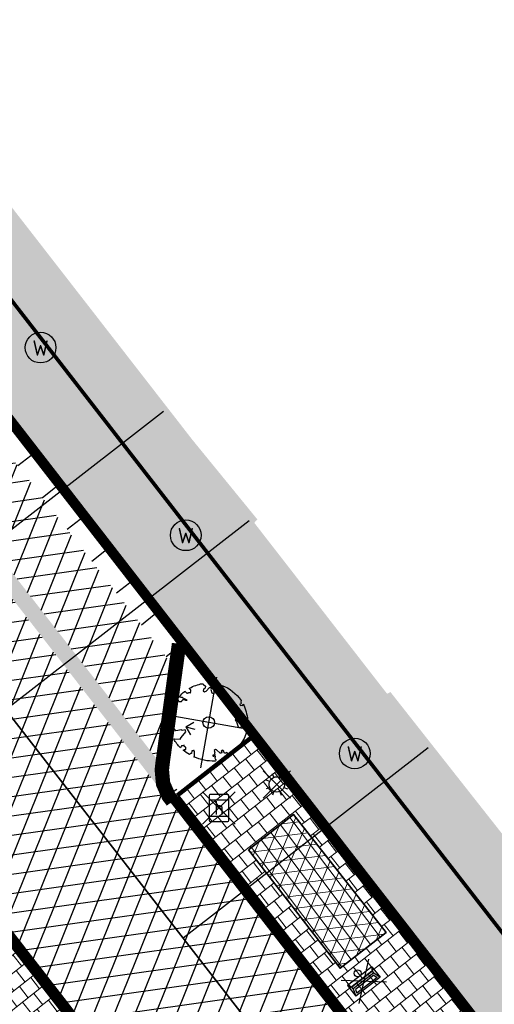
# Model space of a CAD drawing. Header units: metres. Extents: x 196882 to 197709, y 354811 to 355604.
# Tile 18 of 68: x 197595 to 197607, y 354909 to 354935. Entities that reach past the tile are written whole.
import ezdxf
from ezdxf.enums import TextEntityAlignment as Align

# ---------------------------------------------------------------- set-up
doc = ezdxf.new("R2010")
doc.units = ezdxf.units.M
doc.linetypes.add('ACAD_ISO04W100', pattern=[30, 24, -3, 0, -3])
doc.layers.get('0').update_dxf_attribs({"lineweight": 18})
for name, color, linetype, lineweight in [('B-WE-KL-WATER_STRAATPOT-S', 170, 'Continuous', 25), ('V-WE-GR-BOOM-S', 7, 'Continuous', 25), ('V-WE-IE-MEUBILAIR_WEGMEUBILAIR_AFVALBAK-S', 7, 'Continuous', 25), ('V-WE-IE-MEUBILAIR_WEGMEUBILAIR_BUSHOK-G', 7, 'Continuous', 35), ('V-WE-IE-MEUBILAIR_WEGMEUBILAIR_LICHTMAST-A', 7, 'Continuous', 18), ('V-WE-RI-GWA_HUISAANSLUITING_PVC-G', 1, 'RI-GWA_HUISAANSLUITING-V', 25), ('V-WE-RI-VWA_TRANSPORTLEIDING-G', 20, 'RI-VWA-V', 35), ('V-WE-VH-KANTOPSLUITING_BUSHALTEBAND-G', 30, 'VH-BUSHALTEBAND-V', 25), ('V-WE-VH-KANTOPSLUITING_RIJWIELPADBAND_380X200-G', 10, 'VH-RIJWIELPADBAND_380X200-V', 0), ('V-WE-VH-KANTOPSLUITING_TROTTOIRBAND-G', 7, 'VH-TROTTOIRBAND-V', 0), ('V-WE-VH-VERHARDING_BETONSTRAATSTEEN-A', 252, 'Continuous', 18), ('V-WE-VH-VERHARDING_TEGEL-A', 252, 'Continuous', 18), ('V-WE-VW-HALTEPAAL-S', 7, 'Continuous', 25)]:
    doc.layers.add(name, color=color, linetype=linetype, lineweight=lineweight)
for name, color, linetype in [('V-WE-IE-LICHTMAST-G', 7, 'Continuous'), ('V_WEGEN_A_ASFALT', 252, 'Continuous'), ('V_WEGEN_A_BSS', 252, 'Continuous'), ('V_WEGEN_L_OB 100x200', 7, 'ACAD_ISO04W100')]:
    doc.layers.add(name, color=color, linetype=linetype)
doc.layers.add('V-WE-VH-VERHARDING_TEGEL_300x300 grijs', color=7, linetype='Continuous', lineweight=18, true_color=0x999999)
doc.layers.add('V_GROEN_A_GRAS', color=3, linetype='Continuous', true_color=0x00ff00)
doc.styles.add('NLCS-ISO', font='NLCS-ISO.ttf')
doc.styles.add('NLCS-ISO-M500-T25', font='NLCS-ISO.ttf', dxfattribs={"height": 1})
doc.linetypes.add('RI-GWA_HUISAANSLUITING-V', pattern='A,2,[24,NLCS.SHX,S=1,R=0,X=0,Y=0],2,-1.8,2.6,-1.8,2.6,-1.8,2.6,-1.8', length=19)
doc.linetypes.add('RI-VWA-V', pattern='A,2.5,[24,NLCS.SHX,S=1,R=0,X=0,Y=0],2.5,-3,0,-3', length=11)
doc.linetypes.add('VH-BUSHALTEBAND-V', pattern='A,2,-2,1,[24,NLCS.SHX,S=1,R=0,X=0,Y=0],1,-2', length=8)
doc.linetypes.add('VH-RIJWIELPADBAND_380X200-V', pattern='A,4,[24,NLCS.SHX,S=1,R=0,X=0,Y=0],4,-2,2,-2,0,-2,2,-2', length=20)
doc.linetypes.add('VH-TROTTOIRBAND-V', pattern='A,2.5,[24,NLCS.SHX,S=1,R=0,X=0,Y=0],2.5,-2,2,-2,2,-2', length=15)

# ---------------------------------------------------------------- blocks, each defined once
blk = doc.blocks.new('*U82')
at = {"color": 1}
blk.add_lwpolyline([(0.087, 0.942), (0.088, 0.944), (0.09, 0.946), (0.091, 0.948), (0.093, 0.949), (0.095, 0.951), (0.096, 0.952), (0.097, 0.954), (0.099, 0.956), (0.1, 0.958), (0.102, 0.96), (0.103, 0.963), (0.103, 0.967), (0.103, 0.972), (0.103, 0.977), (0.102, 0.983), (0.095, 1.007, -0.52938), (0.106, 1.02, -0.087139), (0.444, 0.925, -0.372341), (0.457, 0.895), (0.471, 0.824), (0.436, 0.789), (0.398, 0.797), (0.353, 0.763), (0.371, 0.72), (0.417, 0.705), (0.542, 0.734), (0.573, 0.717), (0.57, 0.691), (0.541, 0.673), (0.515, 0.588), (0.549, 0.534), (0.634, 0.669, -0.504641), (0.681, 0.628, 0.331948), (0.709, 0.584, 0.282008), (0.799, 0.601), (0.791, 0.597, -0.512156), (0.833, 0.597, -0.16076), (1.019, -0.011), (0.995, -0.034), (0.995, -0.059), (0.972, -0.063), (0.975, -0.088), (0.94, -0.076), (0.929, -0.104), (0.973, -0.133), (0.987, -0.144), (1.011, -0.12, -0.106371), (0.868, -0.522), (0.741, -0.44), (0.718, -0.456), (0.702, -0.389), (0.657, -0.335), (0.605, -0.335), (0.606, -0.398), (0.566, -0.536), (0.572, -0.562), (0.601, -0.566), (0.786, -0.637, -0.236298), (-0.045, -1.003, 0.159625), (-0.069, -0.954, 0.350802), (-0.063, -0.906, -0.504641), (-0.12, -0.879), (-0.106, -0.834), (-0.129, -0.792), (-0.16, -0.796), (-0.165, -0.829), (-0.188, -0.842), (-0.216, -0.821), (-0.24, -0.695), (-0.258, -0.677), (-0.304, -0.678), (-0.317, -0.733), (-0.336, -0.739), (-0.354, -0.785), (-0.401, -0.76, 0.733583), (-0.384, -0.795, -0.861625), (-0.374, -0.826, 0.279978), (-0.409, -0.879), (-0.407, -0.881, -0.827056), (-0.442, -0.917, -0.116774), (-0.83, -0.511), (-0.823, -0.51), (-0.817, -0.508), (-0.812, -0.506), (-0.808, -0.504), (-0.805, -0.502), (-0.803, -0.5), (-0.801, -0.497), (-0.754, -0.437), (-0.752, -0.435), (-0.752, -0.433), (-0.751, -0.431), (-0.75, -0.429), (-0.75, -0.427), (-0.749, -0.425), (-0.748, -0.422), (-0.747, -0.42), (-0.746, -0.417), (-0.744, -0.414), (-0.743, -0.411), (-0.741, -0.408), (-0.739, -0.405), (-0.738, -0.401), (-0.736, -0.398), (-0.735, -0.395), (-0.734, -0.392), (-0.734, -0.389), (-0.733, -0.386), (-0.733, -0.383), (-0.733, -0.381), (-0.734, -0.379), (-0.734, -0.377), (-0.735, -0.375), (-0.736, -0.374), (-0.738, -0.374), (-0.74, -0.373), (-0.742, -0.373), (-0.744, -0.373), (-0.746, -0.373), (-0.748, -0.373), (-0.75, -0.372), (-0.753, -0.371), (-0.755, -0.37), (-0.758, -0.369), (-0.76, -0.367), (-0.763, -0.365), (-0.765, -0.363), (-0.768, -0.361), (-0.771, -0.359), (-0.773, -0.357), (-0.776, -0.355), (-0.779, -0.352), (-0.781, -0.35), (-0.83, -0.406), (-0.832, -0.403), (-0.835, -0.4), (-0.837, -0.397), (-0.839, -0.394), (-0.841, -0.39), (-0.844, -0.388), (-0.848, -0.386), (-0.855, -0.385), (-0.864, -0.386), (-0.876, -0.388), (-0.891, -0.393, -0.040997), (-0.958, -0.205), (-0.923, -0.211), (-0.893, -0.231), (-0.876, -0.216), (-0.856, -0.185), (-0.875, -0.156), (-0.865, -0.113), (-0.904, -0.11), (-0.93, -0.085), (-0.978, -0.116, -0.05814), (-0.998, 0.166), (-0.97, 0.16), (-0.86, 0.073), (-0.812, 0.089), (-0.626, 0.139), (-0.61, 0.2), (-0.682, 0.229), (-0.693, 0.252), (-0.824, 0.317), (-0.827, 0.354), (-0.872, 0.391), (-0.89, 0.428), (-0.859, 0.476), (-0.792, 0.486), (-0.73, 0.527), (-0.729, 0.568), (-0.768, 0.613), (-0.757, 0.632), (-0.773, 0.662, -0.13428), (-0.333, 0.967, -0.541727), (-0.319, 0.957), (-0.322, 0.928), (-0.321, 0.913), (-0.319, 0.902), (-0.316, 0.893), (-0.312, 0.887), (-0.307, 0.882), (-0.302, 0.878), (-0.297, 0.875), (-0.293, 0.872), (-0.289, 0.868), (-0.286, 0.865), (-0.282, 0.862), (-0.279, 0.859), (-0.276, 0.857), (-0.273, 0.855), (-0.269, 0.854), (-0.266, 0.854), (-0.262, 0.855), (-0.258, 0.857), (-0.255, 0.859), (-0.25, 0.861), (-0.246, 0.863), (-0.242, 0.865), (-0.238, 0.867), (-0.234, 0.868), (-0.229, 0.869), (-0.225, 0.87), (-0.221, 0.871), (-0.217, 0.871), (-0.213, 0.872), (-0.21, 0.873), (-0.206, 0.874), (-0.203, 0.876), (-0.2, 0.879), (-0.197, 0.882), (-0.195, 0.885), (-0.193, 0.865), (-0.188, 0.86), (-0.167, 0.824), (-0.122, 0.799), (-0.185, 0.902), (-0.184, 0.905), (-0.183, 0.908), (-0.183, 0.911), (-0.183, 0.914), (-0.184, 0.917), (-0.185, 0.92), (-0.188, 0.923), (-0.191, 0.926), (-0.194, 0.929), (-0.199, 0.933), (-0.204, 0.938), (-0.21, 0.944), (-0.216, 0.951), (-0.223, 0.959), (-0.24, 0.98, -0.543104), (-0.234, 0.996, -0.046766), (-0.047, 1.023, -0.385168), (-0.036, 1.015), (-0.03, 0.976), (-0.028, 0.964), (-0.024, 0.956), (-0.021, 0.951), (-0.017, 0.947), (-0.013, 0.946), (-0.009, 0.945), (-0.005, 0.945), (-0.002, 0.945), (0.002, 0.944), (0.005, 0.943), (0.009, 0.942), (0.012, 0.941), (0.015, 0.939), (0.019, 0.938), (0.022, 0.936), (0.025, 0.935), (0.028, 0.934), (0.031, 0.932), (0.033, 0.931), (0.036, 0.929), (0.038, 0.928), (0.04, 0.926), (0.042, 0.924), (0.044, 0.922), (0.045, 0.92), (0.046, 0.919), (0.047, 0.917), (0.048, 0.915), (0.049, 0.914), (0.051, 0.913), (0.052, 0.912), (0.054, 0.912), (0.056, 0.912), (0.058, 0.913), (0.06, 0.914), (0.062, 0.915), (0.065, 0.916), (0.067, 0.918), (0.07, 0.921), (0.072, 0.923), (0.074, 0.926), (0.076, 0.929), (0.079, 0.932), (0.081, 0.935), (0.083, 0.937), (0.085, 0.94)], format="xyb", close=True, dxfattribs=at)
at = {"color": 10}
for points in [[(0.849, -0.849), (-0.849, 0.849)], [(-0.849, -0.849), (0.849, 0.849)]]:
    blk.add_lwpolyline(points, dxfattribs=at)
at = {"color": 1}
blk.add_circle((0, 0), 0.15, dxfattribs=at)
at = {"color": 7, "style": 'NLCS-ISO-M500-T25'}
for tag, p in [('NR', (-0.492, -0.08)), ('NAAM', (-0.492, -0.32))]:
    blk.add_attdef(tag, p, '', height=0.2, dxfattribs=at)
at = {"color": 7, "style": 'NLCS-ISO-M500-T25', "flags": 1}
for tag, p in [('WETNAAM', (-0.492, -0.56)), ('STAMDIA', (-0.492, -0.8)), ('STAMOMTR', (-0.492, -1.04)), ('OPMERKING', (-0.492, -1.28))]:
    blk.add_attdef(tag, p, '', height=0.2, dxfattribs=at)
blk = doc.blocks.new('Lichtmast_V')
for points in [[(0.354, 0.354), (-0.354, -0.354)], [(0.354, -0.354), (-0.354, 0.354)], [(-0.077, 0.185), (-0.115, 0.277)], [(0.077, 0.185), (0.115, 0.277)], [(-0.185, 0.077), (-0.277, 0.115)], [(0.185, 0.077), (0.277, 0.115)], [(-0.185, -0.077), (-0.277, -0.115)], [(-0.077, -0.185), (-0.115, -0.277)], [(0.077, -0.185), (0.115, -0.277)], [(0.185, -0.077), (0.277, -0.115)]]:
    blk.add_lwpolyline(points)
at = {"layer": 'V-WE-IE-LICHTMAST-G'}
blk.add_circle((0, 0), 0.2, dxfattribs=at)
blk = doc.blocks.new('SKL-WATER_STRAATPOT-SO')
blk.add_circle((0, 0), 2)
at = {"style": 'NLCS-ISO'}
blk.add_text('W', height=2, rotation=360, dxfattribs=at).set_placement((-1.06, -1.05))
blk = doc.blocks.new('SVW-HALTEPAAL-SO')
for p, q in [((-1.29, 1.06), (1.29, 1.06)), ((-1.29, -1.06), (1.29, -1.06))]:
    blk.add_line(p, q)
for points in [[(2.12, 2.12), (-2.12, -2.12)], [(2.12, -2.12), (-2.12, 2.12)]]:
    blk.add_lwpolyline(points)
blk.add_lwpolyline([(-1.09, -1.76), (1.09, -1.76, 0.414214), (1.29, -1.56), (1.29, 1.56, 0.414214), (1.09, 1.76), (-1.09, 1.76, 0.414214), (-1.29, 1.56), (-1.29, -1.56, 0.414214)], format="xyb", close=True)
at = {"lineweight": 18, "style": 'NLCS-ISO'}
blk.add_text('h', height=1.8, dxfattribs=at).set_placement((0.02, 0.01), align=Align.MIDDLE_CENTER)
blk = doc.blocks.new('V-SIE-WEG_AFVALBAK_TYPE_02')
at = {"color": 0}
for p, q in [((-0.453, -0.645), (0.453, 0.115)), ((0.453, -0.645), (-0.453, 0.115))]:
    blk.add_line(p, q, dxfattribs=at)
at = {"linetype": 'Continuous'}
for p, q in [((0.4, -0.091), (-0.4, -0.091)), ((-0.34, -0.195), (-0.4, -0.091)), ((-0.34, -0.252), (-0.4, -0.441)), ((0.34, -0.195), (-0.34, -0.195)), ((-0.34, -0.252), (-0.34, -0.195)), ((0.34, -0.252), (-0.34, -0.252)), ((0.34, -0.195), (0.4, -0.091)), ((0.34, -0.252), (0.34, -0.195)), ((0.34, -0.252), (0.4, -0.441)), ((0.4, -0.441), (-0.4, -0.441)), ((-0.302, -0.297), (-0.333, -0.397)), ((0.333, -0.397), (-0.333, -0.397)), ((0.302, -0.297), (-0.302, -0.297)), ((0.302, -0.297), (0.333, -0.397))]:
    blk.add_line(p, q, dxfattribs=at)
for p, q in [((-0.4, -0.091), (-0.4, -0.441)), ((0.4, -0.091), (0.4, -0.441))]:
    blk.add_line(p, q)
blk.add_circle((0, 0), 0.0908, dxfattribs=at)

msp = doc.modelspace()

# ---------------------------------------------------------------- hatches: boundary and pattern name
at = {"layer": 'V-WE-IE-MEUBILAIR_WEGMEUBILAIR_LICHTMAST-A'}
h = msp.add_hatch(dxfattribs=at)
h.set_pattern_fill('NET3', color=256, scale=0.1, angle=7)
h.paths.add_polyline_path([(197600.535, 354913.086), (197601.707, 354914.003), (197604.118, 354910.93), (197602.917, 354909.997)])
at = {"layer": 'V-WE-VH-VERHARDING_TEGEL-A'}
h = msp.add_hatch(dxfattribs=at)
h.set_pattern_fill('AVH-TEGEL_300X300_HALFST', color=256, scale=1.25, pattern_type=2)
h.set_pattern_definition([(308.01566, (197494.9863, 354848.04612), (0.37867427, -0.17996401), [0.375, -0.375]), (38.01566, (197494.9863, 354848.0461), (-0.2309538, 0.2954409), [])])
h.paths.add_polyline_path([(197495.406, 355058.067), (197496.204, 355059.43), (197497.027, 355060.403), (197497.333, 355060.664), (197498.747, 355059.13), (197498.589, 355058.962), (197500.38, 355057.089), (197497.935, 355054.763), (197497.85, 355054.711), (197499.017, 355053.115), (197503.108, 355047.809), (197507.225, 355042.493), (197511.338, 355037.214), (197511.547, 355036.937), (197511.516, 355036.868), (197511.837, 355036.488), (197511.904, 355036.544), (197512.207, 355036.181), (197512.126, 355036.115), (197514.754, 355032.697), (197525.069, 355019.422), (197527.001, 355016.924), (197530.704, 355012.178), (197538.155, 355002.659), (197540.999, 354999.048), (197540.755, 354998.835), (197544.293, 354994.242), (197547.971, 354989.529), (197550.916, 354985.664), (197554.635, 354980.836), (197554.662, 354980.855), (197559.005, 354975.251), (197562.304, 354971.085), (197562.576, 354970.693), (197562.66, 354970.762), (197565.907, 354966.704), (197565.817, 354966.602), (197566.101, 354966.252), (197566.171, 354966.293), (197569.486, 354962.103), (197569.398, 354962.024), (197569.669, 354961.67), (197569.725, 354961.736), (197572.12, 354958.62), (197572.05, 354958.565), (197586.631, 354939.684), (197586.687, 354939.703), (197599.069, 354923.765), (197600.764, 354921.689), (197600.681, 354921.603), (197604.142, 354917.149), (197604.231, 354917.193), (197609.68, 354910.277), (197609.597, 354910.209), (197615.856, 354902.263), (197615.938, 354902.306), (197618.046, 354899.712), (197617.965, 354899.642), (197620, 354897.122), (197622.356, 354894.165), (197628.959, 354885.695), (197635.416, 354877.522), (197638.959, 354872.929), (197644.514, 354865.777), (197648.101, 354861.185), (197648.957, 354861.541), (197651.918, 354858.803), (197654.948, 354856.142), (197658.047, 354853.559), (197661.209, 354851.057), (197661.776, 354850.621), (197666.047, 354847.858), (197666.712, 354847.516), (197668.895, 354846.067), (197666.774, 354842.763), (197664.45, 354844.252), (197659.324, 354848.046), (197658.23, 354848.887), (197657.144, 354849.749), (197655.831, 354850.832), (197654.539, 354851.942), (197653.268, 354853.076), (197652.019, 354854.232), (197649.119, 354857.262), (197646.413, 354860.468), (197643.1, 354864.673), (197496.262, 355053.871), (197495.55, 355054.799), (197495.176, 355055.452), (197494.986, 355056.205), (197495.01, 355056.981), (197495.234, 355057.699)])
h = msp.add_hatch(dxfattribs=at)
h.set_pattern_fill('AVH-TEGEL_300X300_HALFST', color=11, scale=1.25, pattern_type=2)
h.set_pattern_definition([(308.01566, (197494.767, 354852.865), (0.37867427, -0.17996401), [0.375, -0.375]), (38.01566, (197494.767, 354852.865), (-0.2309538, 0.2954409), [])])
h.paths.add_polyline_path([(197496.199, 355053.822), (197494.767, 355052.728), (197497.039, 355049.802), (197503.203, 355041.853), (197509.492, 355033.75), (197511.653, 355030.966), (197516.98, 355024.103), (197521.846, 355017.834), (197537.859, 354997.202), (197554.038, 354976.357), (197562.602, 354965.324), (197569.513, 354956.42), (197576.711, 354947.146), (197584.845, 354936.665), (197592.23, 354927.15), (197598.708, 354918.805), (197600.801, 354916.108), (197610.698, 354903.356), (197632, 354875.911), (197634.293, 354872.977), (197641.638, 354863.531), (197645.236, 354858.919), (197647.511, 354856.214), (197647.866, 354855.792), (197650.716, 354852.865), (197651.963, 354854.175), (197649.059, 354857.208), (197646.351, 354860.417), (197643.876, 354863.544), (197643.037, 354864.624)])
h = msp.add_hatch(dxfattribs=at)
h.set_pattern_fill('AVH-TEGEL_300X300_HALFST', color=256, scale=1.25, pattern_type=2)
h.set_pattern_definition([(308.0157, (197598.73927, 354903.64147), (0.3786743, -0.179964), [0.375, -0.375]), (38.0157, (197598.73927, 354903.64147), (-0.230954, 0.295441), [])])
h.paths.add_polyline_path([(197600.604, 354915.954), (197598.739, 354914.495), (197606.747, 354904.179), (197606.725, 354904.162), (197607.015, 354904.004), (197607.313, 354903.934), (197610.16, 354903.641), (197609.412, 354904.605), (197608.495, 354905.788), (197607.585, 354906.961), (197606.391, 354906.009), (197605.485, 354907.222), (197606.668, 354908.141)])
h.paths.add_polyline_path([(197600.535, 354913.086), (197601.707, 354914.003), (197604.118, 354910.93), (197602.917, 354909.997)], flags=16)
h = msp.add_hatch(dxfattribs=at)
h.set_pattern_fill('AVH-TEGEL_300X300_HALFST', color=256, scale=1.25, pattern_type=2)
h.set_pattern_definition([(308.015660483, (-23.63527, -18.4763), (0.378674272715, -0.1799640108), [0.375, -0.375]), (38.01566048, (-23.63527, -18.4763), (-0.23095381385, 0.29544091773), [])])
h.paths.add_polyline_path([(197603.226, 354898.498), (197600.824, 354902.264), (197600.785, 354902.234), (197594.063, 354910.891), (197592.173, 354909.444), (197600.236, 354899.057), (197601.162, 354897.866), (197601.648, 354897.239)])
h.paths.add_polyline_path([(197596.906, 354903.844), (197594.523, 354906.919), (197595.703, 354907.839), (197598.101, 354904.765)], flags=16)
at = {"layer": 'V_GROEN_A_GRAS'}
h = msp.add_hatch(dxfattribs=at)
h.set_pattern_fill('GRASS', color=70, scale=0.05, angle=-52.2047, style=0)
h.set_pattern_definition([(345.81, (197598.4613, 354914.54485), (1.09075, 0.6505), [0.23813, -1.55793]), (300.81, (197598.4613, 354914.5448), (1.09075, 0.6505), [0.23813, -1.03188]), (30.81, (197598.4613, 354914.5448), (-0.6505, 1.09075), [0.23813, -1.03188])])
h.paths.add_polyline_path([(197598.61, 354914.584), (197598.641, 354914.545), (197600.543, 354916.033), (197598.874, 354918.183), (197598.826, 354917.832), (197598.477, 354915.307), (197598.461, 354915.166), (197598.489, 354914.857)])
at = {"layer": 'V_WEGEN_A_ASFALT'}
h = msp.add_hatch(dxfattribs=at)
h.set_pattern_fill('AVH-ASFALT', color=256, scale=0.5, style=0, pattern_type=2)
h.set_pattern_definition([(8.01566048, (135.18786, -698.3183), (-0.0697218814, 0.495114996), []), (68.01566048, (135.18786, -698.3183), (-0.463643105, 0.1871765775), [])])
h.paths.add_polyline_path([(197244.208, 355366.633), (197244.772, 355368.756), (197248.206, 355364.347), (197246.291, 355363.976)], flags=16)
h.paths.add_polyline_path([(197618.792, 354883.616), (197618.859, 354883.531), (197620.176, 354881.132), (197620.218, 354880.802), (197620.037, 354880.548), (197619.732, 354880.486), (197619.447, 354880.661), (197617.809, 354882.828)], flags=16)
h.paths.add_polyline_path([(197615.205, 354887.359), (197615.579, 354887.38), (197615.929, 354887.241), (197616.175, 354886.989), (197616.212, 354886.932), (197615.217, 354886.144), (197614.828, 354886.612), (197614.745, 354886.93), (197614.909, 354887.207)], flags=16)
h.paths.add_polyline_path([(197249.048, 355360.444), (197250.453, 355361.457), (197251.761, 355359.078), (197251.788, 355358.77), (197251.578, 355358.542), (197251.264, 355358.397), (197250.888, 355358.381), (197250.536, 355358.513), (197250.274, 355358.756)], flags=16)
h.paths.add_polyline_path([(197362.128, 355212.271), (197363.159, 355213.075), (197365.145, 355210.506), (197365.231, 355210.199), (197365.079, 355209.918), (197364.69, 355209.596), (197364.363, 355209.5), (197364.069, 355209.671)], flags=16)
h.paths.add_polyline_path([(197494.363, 355046.214), (197494.643, 355046.042), (197496.089, 355044.106), (197495.099, 355043.365), (197493.938, 355045.57), (197493.887, 355045.898), (197494.062, 355046.15)], flags=16)
h.paths.add_polyline_path([(197496.176, 355041.974), (197497.151, 355042.743), (197499.309, 355039.886), (197499.406, 355039.593), (197499.313, 355039.327), (197499.034, 355039.183), (197498.669, 355039.152), (197498.322, 355039.267), (197498.06, 355039.492)], flags=16)
edge = h.paths.add_edge_path()
edge.add_line((197254.74, 355364.977), (197252.534, 355367.828))
edge.add_line((197252.534, 355367.828), (197250.33, 355370.59))
edge.add_line((197250.33, 355370.59), (197246.08, 355375.894))
edge.add_line((197246.08, 355375.894), (197245.813, 355376.216))
edge.add_line((197245.813, 355376.216), (197245.689, 355376.286))
edge.add_line((197245.689, 355376.286), (197245.587, 355376.385))
edge.add_line((197245.587, 355376.385), (197244.802, 355377.427))
edge.add_line((197244.802, 355377.427), (197244.442, 355377.886))
edge.add_line((197244.442, 355377.886), (197242.813, 355376.643))
edge.add_line((197242.813, 355376.643), (197242.078, 355376.934))
edge.add_line((197242.078, 355376.934), (197241.456, 355377.421))
edge.add_line((197241.456, 355377.421), (197241.264, 355377.677))
edge.add_line((197241.264, 355377.677), (197240.464, 355374.501))
edge.add_line((197240.464, 355374.501), (197243.638, 355370.386))
edge.add_line((197243.638, 355370.386), (197243.015, 355368.04))
edge.add_line((197243.015, 355368.04), (197239.826, 355372.186))
edge.add_line((197239.826, 355372.186), (197238.981, 355368.895))
edge.add_line((197238.981, 355368.895), (197239.273, 355368.341))
edge.add_line((197239.273, 355368.341), (197239.444, 355367.723))
edge.add_line((197239.444, 355367.723), (197239.477, 355367.083))
edge.add_line((197239.477, 355367.083), (197239.375, 355366.465))
edge.add_line((197239.375, 355366.465), (197239.17, 355366.309))
edge.add_line((197239.17, 355366.309), (197242.289, 355362.28))
edge.add_line((197242.289, 355362.28), (197242.829, 355361.489))
edge.add_line((197242.829, 355361.489), (197243.273, 355360.634))
edge.add_line((197243.273, 355360.634), (197243.612, 355359.731))
edge.add_line((197243.612, 355359.731), (197243.839, 355358.801))
edge.add_line((197243.839, 355358.801), (197243.913, 355358.396))
edge.add_line((197243.913, 355358.396), (197244.132, 355357.668))
edge.add_line((197244.132, 355357.668), (197244.49, 355356.997))
edge.add_line((197244.49, 355356.997), (197246.766, 355358.85))
edge.add_line((197246.766, 355358.85), (197247.262, 355358.206))
edge.add_line((197247.262, 355358.206), (197344.321, 355233.163))
edge.add_line((197344.321, 355233.163), (197344.724, 355232.614))
edge.add_line((197344.724, 355232.614), (197349.563, 355225.192))
edge.add_line((197349.563, 355225.192), (197351.569, 355222.107))
edge.add_line((197351.569, 355222.107), (197357.966, 355212.296))
edge.add_line((197357.966, 355212.296), (197358.618, 355211.446))
edge.add_line((197358.618, 355211.446), (197359.525, 355210.295))
edge.add_line((197359.525, 355210.295), (197361.338, 355207.993))
edge.add_line((197361.338, 355207.993), (197362.045, 355207.269))
edge.add_line((197362.045, 355207.269), (197374.863, 355193.737))
edge.add_line((197374.863, 355193.737), (197375.209, 355193.322))
edge.add_line((197375.209, 355193.322), (197441.888, 355107.396))
edge.add_line((197441.888, 355107.396), (197445.664, 355102.529))
edge.add_line((197445.664, 355102.529), (197478.355, 355060.401))
edge.add_line((197478.355, 355060.401), (197483.327, 355053.995))
edge.add_line((197483.327, 355053.995), (197486.594, 355049.782))
edge.add_line((197486.594, 355049.782), (197601.022, 354902.418))
edge.add_line((197601.022, 354902.418), (197611.126, 354886.577))
edge.add_line((197611.126, 354886.577), (197612.61, 354884.25))
edge.add_line((197612.61, 354884.25), (197615.186, 354880.9))
edge.add_line((197615.186, 354880.9), (197618.014, 354877.23))
edge.add_line((197618.014, 354877.23), (197615.886, 354875.563))
edge.add_line((197615.886, 354875.563), (197618.768, 354871.816))
edge.add_line((197618.768, 354871.816), (197619.198, 354871.038))
edge.add_line((197619.198, 354871.038), (197619.38, 354870.123))
edge.add_line((197619.38, 354870.123), (197619.267, 354869.197))
edge.add_line((197619.267, 354869.197), (197618.896, 354868.389))
edge.add_line((197618.896, 354868.389), (197618.39, 354867.541))
edge.add_line((197618.39, 354867.541), (197617.593, 354866.525))
edge.add_line((197617.593, 354866.525), (197616.658, 354865.636))
edge.add_line((197616.658, 354865.636), (197615.8, 354864.929))
edge.add_line((197615.8, 354864.929), (197615.563, 354864.731))
edge.add_line((197615.563, 354864.731), (197616.512, 354863.566))
edge.add_line((197616.512, 354863.566), (197619.999, 354859.296))
edge.add_line((197619.999, 354859.296), (197620, 354859.283))
edge.add_line((197620, 354859.283), (197620.838, 354860.022))
edge.add_line((197620.838, 354860.022), (197621.747, 354860.68))
edge.add_line((197621.747, 354860.68), (197622.714, 354861.249))
edge.add_line((197622.714, 354861.249), (197623.726, 354861.722))
edge.add_line((197623.726, 354861.722), (197624.679, 354861.942))
edge.add_line((197624.679, 354861.942), (197625.707, 354861.841))
edge.add_line((197625.707, 354861.841), (197626.645, 354861.408))
edge.add_line((197626.645, 354861.408), (197627.356, 354860.736))
edge.add_line((197627.356, 354860.736), (197628.477, 354859.277))
edge.add_line((197628.477, 354859.277), (197629.919, 354860.402))
edge.add_line((197629.919, 354860.402), (197629.805, 354860.728))
edge.add_line((197629.805, 354860.728), (197629.902, 354861.061))
edge.add_line((197629.902, 354861.061), (197630.176, 354861.274))
edge.add_line((197630.176, 354861.274), (197630.523, 354861.286))
edge.add_line((197630.523, 354861.286), (197631.776, 354860.787))
edge.add_line((197631.776, 354860.787), (197632.963, 354860.123))
edge.add_line((197632.963, 354860.123), (197634.053, 354859.31))
edge.add_line((197634.053, 354859.31), (197635.019, 354858.369))
edge.add_line((197635.019, 354858.369), (197638.026, 354855.034))
edge.add_line((197638.026, 354855.034), (197640.528, 354852.513))
edge.add_line((197640.528, 354852.513), (197643.259, 354850.242))
edge.add_line((197643.259, 354850.242), (197644.292, 354849.463))
edge.add_line((197644.292, 354849.463), (197645.047, 354848.804))
edge.add_line((197645.047, 354848.804), (197645.73, 354848.064))
edge.add_line((197645.73, 354848.064), (197646.33, 354847.253))
edge.add_line((197646.33, 354847.253), (197646.835, 354846.388))
edge.add_line((197646.835, 354846.388), (197646.898, 354846.033))
edge.add_line((197646.898, 354846.033), (197646.731, 354845.714))
edge.add_line((197646.731, 354845.714), (197646.403, 354845.564))
edge.add_line((197646.403, 354845.564), (197646.052, 354845.646))
edge.add_line((197646.052, 354845.646), (197645.25, 354844.024))
edge.add_line((197645.25, 354844.024), (197658.974, 354837.104))
edge.add_line((197658.974, 354837.104), (197663.24, 354845.081))
edge.add_line((197663.24, 354845.081), (197662.256, 354845.808))
edge.add_line((197662.256, 354845.808), (197661.166, 354846.589))
edge.add_line((197661.166, 354846.589), (197659.281, 354847.978))
edge.add_line((197659.281, 354847.978), (197658.181, 354848.824))
edge.add_line((197658.181, 354848.824), (197657.094, 354849.687))
edge.add_line((197657.094, 354849.687), (197655.779, 354850.771))
edge.add_line((197655.779, 354850.771), (197654.486, 354851.882))
edge.add_line((197654.486, 354851.882), (197653.214, 354853.017))
edge.add_line((197653.214, 354853.017), (197651.963, 354854.175))
edge.add_line((197651.963, 354854.175), (197650.716, 354852.865))
edge.add_line((197650.716, 354852.865), (197650.9, 354852.49))
edge.add_line((197650.9, 354852.49), (197650.77, 354852.093))
edge.add_line((197650.77, 354852.093), (197650.399, 354851.9))
edge.add_line((197650.399, 354851.9), (197649.999, 354852.022))
edge.add_line((197649.999, 354852.022), (197648.432, 354853.042))
edge.add_line((197648.432, 354853.042), (197647.483, 354853.708))
edge.add_line((197647.483, 354853.708), (197646.554, 354854.401))
edge.add_line((197646.554, 354854.401), (197646.122, 354854.742))
edge.add_line((197646.122, 354854.742), (197644.859, 354855.773))
edge.add_line((197644.859, 354855.773), (197644.092, 354856.447))
edge.add_line((197644.092, 354856.447), (197643.344, 354857.143))
edge.add_line((197643.344, 354857.143), (197642.619, 354857.862))
edge.add_line((197642.619, 354857.862), (197641.665, 354858.874))
edge.add_line((197641.665, 354858.874), (197641.087, 354859.527))
edge.add_line((197641.087, 354859.527), (197639.661, 354861.285))
edge.add_line((197639.661, 354861.285), (197636.225, 354865.712))
edge.add_line((197636.225, 354865.712), (197606.51, 354903.995))
edge.add_line((197606.51, 354903.995), (197598.397, 354914.448))
edge.add_line((197598.397, 354914.448), (197512.56, 355025.035))
edge.add_line((197512.56, 355025.035), (197510.219, 355028.767))
edge.add_line((197510.219, 355028.767), (197510.081, 355029.114))
edge.add_line((197510.081, 355029.114), (197510.082, 355029.515))
edge.add_line((197510.082, 355029.515), (197510.237, 355029.886))
edge.add_line((197510.237, 355029.886), (197510.498, 355030.152))
edge.add_line((197510.498, 355030.152), (197511.653, 355030.966))
edge.add_line((197511.653, 355030.966), (197509.492, 355033.75))
edge.add_line((197509.492, 355033.75), (197508.696, 355033.14))
edge.add_line((197508.696, 355033.14), (197508.366, 355032.978))
edge.add_line((197508.366, 355032.978), (197507.964, 355032.963))
edge.add_line((197507.964, 355032.963), (197507.593, 355033.119))
edge.add_line((197507.593, 355033.119), (197507.34, 355033.386))
edge.add_line((197507.34, 355033.386), (197502.398, 355041.291))
edge.add_line((197502.398, 355041.291), (197502.172, 355041.653))
edge.add_line((197502.172, 355041.653), (197499.691, 355044.838))
edge.add_line((197499.691, 355044.838), (197496.292, 355049.202))
edge.add_line((197496.292, 355049.202), (197497.039, 355049.802))
edge.add_line((197497.039, 355049.802), (197494.767, 355052.728))
edge.add_line((197494.767, 355052.728), (197496.199, 355053.822))
edge.add_line((197496.199, 355053.822), (197495.483, 355054.755))
edge.add_line((197495.483, 355054.755), (197495.101, 355055.422))
edge.add_line((197495.101, 355055.422), (197494.906, 355056.196))
edge.add_line((197494.906, 355056.196), (197494.93, 355056.994))
edge.add_line((197494.93, 355056.994), (197495.159, 355057.728))
edge.add_line((197495.159, 355057.728), (197495.351, 355058.139))
edge.add_arc((197501.887, 355055.322), 7.118, 130.4855, 156.6826, ccw=False)
edge.add_line((197497.266, 355060.735), (197503.259, 355066.482))
edge.add_line((197503.259, 355066.482), (197499.956, 355070.009))
edge.add_line((197499.956, 355070.009), (197493.859, 355064.344))
edge.add_line((197493.859, 355064.344), (197492.971, 355063.627))
edge.add_line((197492.971, 355063.627), (197491.587, 355062.822))
edge.add_line((197491.587, 355062.822), (197490.85, 355062.586))
edge.add_line((197490.85, 355062.586), (197490.028, 355062.617))
edge.add_line((197490.028, 355062.617), (197489.269, 355062.934))
edge.add_line((197489.269, 355062.934), (197488.699, 355063.457))
edge.add_line((197488.699, 355063.457), (197487.505, 355064.991))
edge.add_line((197487.505, 355064.991), (197486.099, 355063.896))
edge.add_line((197486.099, 355063.896), (197486.194, 355063.783))
edge.add_line((197486.194, 355063.783), (197486.326, 355063.444))
edge.add_line((197486.326, 355063.444), (197486.227, 355063.093))
edge.add_line((197486.227, 355063.093), (197485.936, 355062.874))
edge.add_line((197485.936, 355062.874), (197485.572, 355062.874))
edge.add_line((197485.572, 355062.874), (197484.191, 355063.354))
edge.add_line((197484.191, 355063.354), (197482.889, 355064.06))
edge.add_line((197482.889, 355064.06), (197481.719, 355064.969))
edge.add_line((197481.719, 355064.969), (197480.725, 355066.04))
edge.add_line((197480.725, 355066.04), (197449.879, 355105.805))
edge.add_line((197449.879, 355105.805), (197446.133, 355110.634))
edge.add_line((197446.133, 355110.634), (197367.178, 355212.348))
edge.add_line((197367.178, 355212.348), (197362.457, 355218.43))
edge.add_line((197362.457, 355218.43), (197361.717, 355219.595))
edge.add_line((197361.717, 355219.595), (197361.196, 355220.895))
edge.add_line((197361.196, 355220.895), (197360.926, 355222.269))
edge.add_line((197360.926, 355222.269), (197360.914, 355223.645))
edge.add_line((197360.914, 355223.645), (197361.027, 355223.959))
edge.add_line((197361.027, 355223.959), (197361.299, 355224.151))
edge.add_line((197361.299, 355224.151), (197361.632, 355224.153))
edge.add_line((197361.632, 355224.153), (197361.906, 355223.963))
edge.add_line((197361.906, 355223.963), (197352.695, 355235.821))
edge.add_line((197352.695, 355235.821), (197352.795, 355235.512))
edge.add_line((197352.795, 355235.512), (197352.707, 355235.2))
edge.add_line((197352.707, 355235.2), (197352.46, 355234.99))
edge.add_line((197352.46, 355234.99), (197352.138, 355234.951))
edge.add_line((197352.138, 355234.951), (197350.627, 355235.485))
edge.add_line((197350.627, 355235.485), (197349.553, 355236.086))
edge.add_line((197349.553, 355236.086), (197349.208, 355236.279))
edge.add_line((197349.208, 355236.279), (197347.946, 355237.304))
edge.add_line((197347.946, 355237.304), (197346.795, 355238.622))
edge.add_line((197346.795, 355238.622), (197266.084, 355342.605))
edge.add_line((197266.084, 355342.605), (197264.508, 355344.843))
edge.add_line((197264.508, 355344.843), (197262.504, 355347.996))
edge.add_line((197262.504, 355347.996), (197260.59, 355351.011))
edge.add_line((197260.59, 355351.011), (197254.07, 355361.255))
edge.add_line((197254.07, 355361.255), (197252.531, 355363.249))
edge.add_line((197252.531, 355363.249), (197253.314, 355363.861))
edge.add_line((197253.314, 355363.861), (197254.74, 355364.977))
h = msp.add_hatch(dxfattribs=at)
h.set_pattern_fill('AVH-ASFALT', color=256, scale=0.5, style=0, pattern_type=2)
h.set_pattern_definition([(8.01566, (197359.87486, 355107.25396), (-0.0697219, 0.495115), []), (68.01566, (197359.87486, 355107.25396), (-0.4636431, 0.1871766), [])])
h.paths.add_polyline_path([(197516.065, 355024.205), (197513.463, 355024.551), (197598.229, 354915.338), (197598.578, 354917.866), (197591.696, 354926.736), (197591.433, 354926.532), (197590.34, 354926.717), (197590.425, 354927.8), (197590.719, 354928.016), (197584.32, 354936.245), (197584.106, 354936.083), (197582.977, 354936.195), (197583.107, 354937.35), (197583.339, 354937.529), (197576.172, 354946.738), (197575.938, 354946.576), (197574.816, 354946.724), (197574.961, 354947.85), (197575.167, 354948.021), (197568.972, 354956.045), (197568.727, 354955.898), (197567.627, 354955.984), (197567.743, 354957.134), (197567.946, 354957.338), (197562.067, 354964.921), (197561.857, 354964.745), (197560.786, 354964.863), (197560.85, 354966.019), (197561.084, 354966.196), (197554.48, 354974.692), (197554.261, 354974.519), (197553.122, 354974.649), (197553.287, 354975.79), (197553.492, 354975.957), (197546.212, 354985.319), (197545.989, 354985.155), (197544.87, 354985.289), (197544.997, 354986.423), (197545.227, 354986.598), (197537.309, 354996.767), (197537.103, 354996.612), (197535.947, 354996.753), (197536.103, 354997.877), (197536.314, 354998.039), (197530.292, 355005.846), (197530.054, 355005.655), (197528.935, 355005.789), (197529.097, 355006.915), (197529.286, 355007.124), (197521.273, 355017.434), (197521.053, 355017.278), (197519.951, 355017.398), (197520.073, 355018.54), (197520.312, 355018.712)])
at = {"layer": 'V_WEGEN_A_BSS'}
h = msp.add_hatch(dxfattribs=at)
h.set_pattern_fill('AVH-BSS_KEIFORMAAT_HALFST', color=256, scale=5, angle=-270, style=0, pattern_type=2)
h.set_pattern_definition([(37.8188, (197486.318, 354911.18), (0.0928136, 0.736638), [0.525, -0.525]), (127.8188, (197486.318, 354911.18), (-0.4147258, -0.3219122), [])])
h.paths.add_polyline_path([(197513.463, 355024.551), (197513.268, 355024.576), (197512.944, 355024.67), (197512.681, 355024.881), (197598.397, 354914.448), (197598.244, 354914.793), (197598.21, 354915.169), (197598.229, 354915.338)])
h = msp.add_hatch(dxfattribs=at)
h.set_pattern_fill('AVH-BSS_KEIFORMAAT_HALFST', color=256, scale=5, angle=-270, style=0, pattern_type=2)
h.set_pattern_definition([(37.8188, (197516.065, 354858.874), (0.0928136, 0.736638), [0.525, -0.525]), (127.8188, (197516.065, 354858.874), (-0.4147258, -0.3219122), [])])
h.paths.add_polyline_path([(197592.032, 354926.997), (197591.696, 354926.736), (197598.578, 354917.866), (197598.66, 354918.459)])

# ---------------------------------------------------------------- linework, layer by layer
at = {"layer": 'V-WE-IE-MEUBILAIR_WEGMEUBILAIR_BUSHOK-G', "flags": 128}
msp.add_lwpolyline([(197600.535, 354913.086), (197601.707, 354914.003), (197604.118, 354910.93), (197602.917, 354909.997), (197600.535, 354913.086)], close=True, dxfattribs=at)
at = {"layer": 'V-WE-RI-GWA_HUISAANSLUITING_PVC-G'}
for points in [[(197598.317, 354924.505), (197591.989, 354919.586)], [(197600.545, 354921.653), (197594.209, 354916.728)], [(197605.21, 354915.743), (197598.83, 354910.783)]]:
    msp.add_lwpolyline(points, dxfattribs=at)
at = {"layer": 'V-WE-RI-VWA_TRANSPORTLEIDING-G', "flags": 128}
msp.add_lwpolyline([(197657.606, 354845.301), (197649.221, 354851.539), (197622.62, 354880.182), (197589.309, 354923.032), (197561.005, 354959.519), (197531.423, 354997.601), (197501.275, 355036.434), (197471.783, 355074.593), (197442.017, 355112.887), (197412.85, 355150.397), (197383.436, 355188.227), (197353.661, 355226.919)], dxfattribs=at)
at = {"layer": 'V-WE-VH-KANTOPSLUITING_BUSHALTEBAND-G', "const_width": 0.3, "flags": 128}
for points in [[(197598.621, 354914.402), (197606.628, 354904.087)], [(197594.182, 354910.982), (197600.904, 354902.326)]]:
    msp.add_lwpolyline(points, dxfattribs=at)
at = {"layer": 'V-WE-VH-KANTOPSLUITING_RIJWIELPADBAND_380X200-G', "const_width": 0.08, "flags": 128}
msp.add_lwpolyline([(197495.378, 355058.103), (197495.196, 355057.714), (197494.97, 355056.987), (197494.946, 355056.2), (197495.138, 355055.437), (197495.516, 355054.777), (197496.231, 355053.846), (197643.069, 354864.649), (197643.907, 354863.569), (197646.382, 354860.442), (197649.089, 354857.235), (197651.991, 354854.204), (197653.241, 354853.047), (197654.512, 354851.912), (197655.805, 354850.802), (197657.119, 354849.718), (197658.206, 354848.856), (197659.305, 354848.01), (197660.11, 354847.409), (197661.189, 354846.621), (197662.279, 354845.841), (197664.472, 354844.286)], dxfattribs=at)
at = {"layer": 'V-WE-VH-KANTOPSLUITING_TROTTOIRBAND-G', "ltscale": 2, "const_width": 0.25, "flags": 128}
for points in [[(197511.551, 355030.894), (197516.881, 355024.026), (197520.755, 355019.035), (197521.747, 355017.757), (197529.753, 355007.442), (197530.719, 355006.198), (197536.773, 354998.398), (197537.76, 354997.125), (197545.685, 354986.915), (197546.661, 354985.658), (197553.939, 354976.28), (197554.908, 354975.033), (197561.5, 354966.54), (197562.503, 354965.247), (197568.382, 354957.672), (197569.414, 354956.343), (197575.618, 354948.349), (197576.612, 354947.069), (197583.754, 354937.867), (197584.746, 354936.588), (197591.155, 354928.332), (197592.131, 354927.073), (197598.609, 354918.728), (197600.702, 354916.031), (197606.763, 354908.222), (197607.683, 354907.037), (197608.591, 354905.868)], [(197598.503, 354914.31), (197598.397, 354914.448), (197598.244, 354914.793), (197598.21, 354915.169), (197598.229, 354915.338), (197598.578, 354917.866), (197598.66, 354918.459)], [(197598.602, 354914.386), (197598.505, 354914.512), (197598.367, 354914.825), (197598.336, 354915.168), (197598.353, 354915.322), (197598.702, 354917.849), (197598.767, 354918.321)]]:
    msp.add_lwpolyline(points, dxfattribs=at)
at = {"layer": 'V-WE-VH-VERHARDING_BETONSTRAATSTEEN-A', "flags": 128}
msp.add_lwpolyline([(197584.845, 354936.665), (197592.23, 354927.15), (197598.708, 354918.805), (197600.801, 354916.108), (197610.698, 354903.356), (197632, 354875.911), (197634.293, 354872.977), (197641.638, 354863.531), (197645.236, 354858.919), (197647.511, 354856.214), (197647.866, 354855.792), (197650.716, 354852.865), (197651.963, 354854.175), (197649.059, 354857.208), (197646.351, 354860.417), (197643.876, 354863.544), (197643.037, 354864.624), (197496.199, 355053.822)], dxfattribs=at)
at = {"layer": 'V-WE-VH-VERHARDING_TEGEL_300x300 grijs', "flags": 128}
for points in [[(197584.845, 354936.665), (197591.254, 354928.409), (197592.23, 354927.15), (197598.708, 354918.805), (197600.801, 354916.108), (197606.862, 354908.299), (197607.782, 354907.114), (197608.687, 354905.948)], [(197600.604, 354915.954), (197606.665, 354908.146), (197607.585, 354906.961), (197608.495, 354905.788)]]:
    msp.add_lwpolyline(points, dxfattribs=at)
msp.add_lwpolyline([(197598.503, 354914.31), (197600.801, 354916.108), (197598.708, 354918.805), (197598.578, 354917.866), (197598.229, 354915.338), (197598.21, 354915.169), (197598.244, 354914.793), (197598.397, 354914.448)], close=True, dxfattribs=at)
at = {"layer": 'V_WEGEN_L_OB 100x200', "ltscale": 100, "const_width": 0.1, "flags": 128}
msp.add_lwpolyline([(197600.574, 354915.994), (197598.672, 354914.505)], dxfattribs=at)

# ---------------------------------------------------------------- block references
at = {"layer": 'B-WE-KL-WATER_STRAATPOT-S', "color": 7, "linetype": 'Continuous', "lineweight": 0, "xscale": 0.2, "yscale": 0.2, "zscale": 0.2}
for p in [(197595.113, 354926.166), (197598.897, 354921.277), (197603.299, 354915.593)]:
    msp.add_blockref('SKL-WATER_STRAATPOT-SO', p, dxfattribs=at)
at = {"layer": 'V-WE-GR-BOOM-S', "rotation": 35}
msp.add_blockref('*U82', (197599.495, 354916.399), dxfattribs=at)
at = {"layer": 'V-WE-IE-LICHTMAST-G', "color": 3, "linetype": 'Continuous', "lineweight": 0}
msp.add_blockref('Lichtmast_V', (197601.27, 354914.787), dxfattribs=at)
at = {"layer": 'V-WE-IE-MEUBILAIR_WEGMEUBILAIR_AFVALBAK-S', "rotation": 37.81703109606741}
msp.add_blockref('V-SIE-WEG_AFVALBAK_TYPE_02', (197603.375, 354909.866), dxfattribs=at)
at = {"layer": 'V-WE-VW-HALTEPAAL-S', "xscale": 0.2, "yscale": 0.2, "zscale": 0.2}
msp.add_blockref('SVW-HALTEPAAL-SO', (197599.761, 354914.174), dxfattribs=at)

doc.saveas('drawing.dxf')
